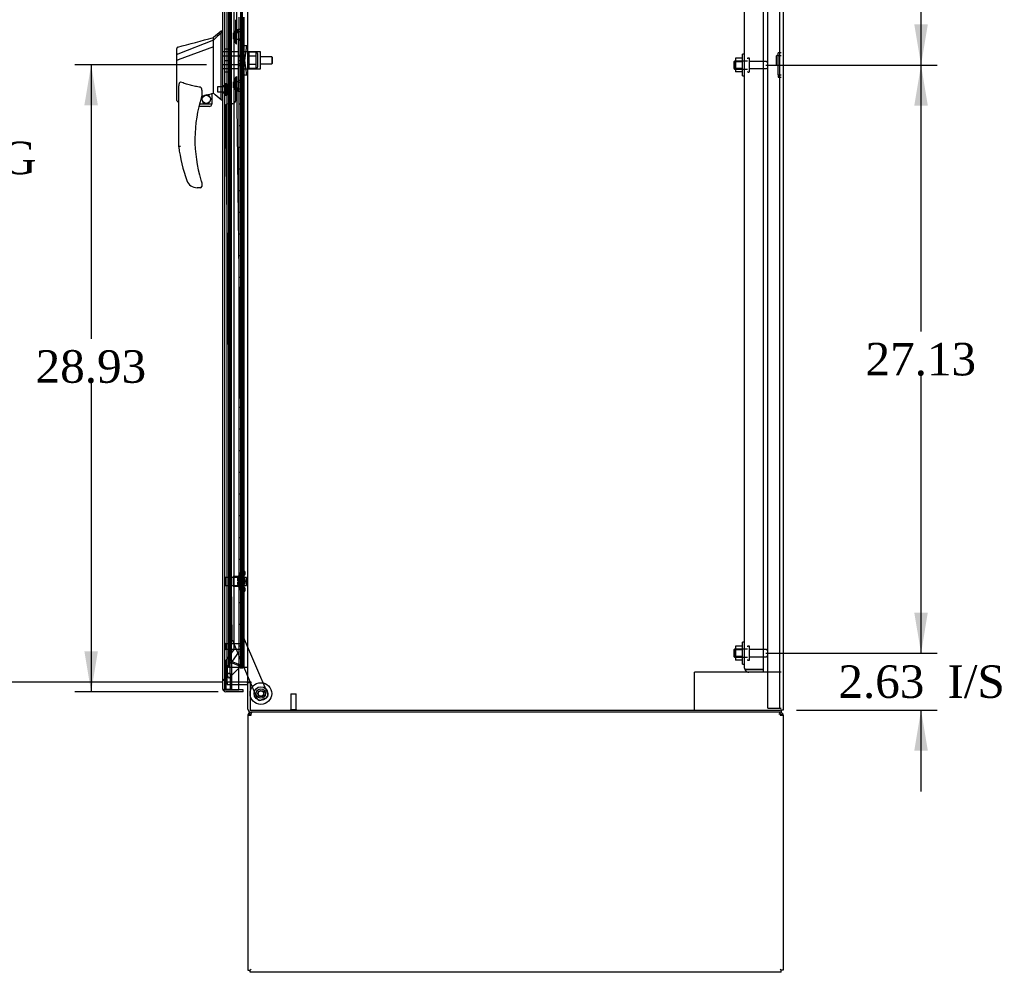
# Model space of a CAD drawing. Header units: inches. Extents: x 1 to 359, y -2 to 239.
# Tile 10 of 21: x 158 to 203, y 78 to 122. Entities that reach past the tile are written whole.
import ezdxf
from ezdxf.enums import TextEntityAlignment as Align
from ezdxf.lldxf.tags import DXFTag

# ---------------------------------------------------------------- set-up
doc = ezdxf.new("R2010")
doc.units = ezdxf.units.IN
doc.header["$MEASUREMENT"] = 0
for name, color, linetype in [('COM43133', 7, 'Continuous'), ('COM50521', 7, 'Continuous'), ('COM50799-3', 7, 'Continuous'), ('COM54578-56', 7, 'Continuous'), ('COM54928-6', 7, 'Continuous'), ('COM55702-58', 7, 'Continuous'), ('COM56694-3', 7, 'Continuous'), ('COM70838', 7, 'Continuous'), ('COM70839-2', 7, 'Continuous'), ('COM71155-14', 7, 'Continuous'), ('COM71163-15', 7, 'Continuous'), ('Default', 7, 'Continuous'), ('GSK11033', 7, 'Continuous'), ('HAN13066', 7, 'Continuous'), ('HAN13066_NUT', 7, 'Continuous'), ('HAN13066_SCREW', 7, 'Continuous'), ('HAN_NUT', 7, 'Continuous'), ('NTS166105', 7, 'Continuous'), ('NTS16640', 7, 'Continuous'), ('NTS18147', 7, 'Continuous'), ('ROL87452', 7, 'Continuous'), ('RVT17786', 7, 'Continuous'), ('RVT19000', 7, 'Continuous'), ('SPC87323', 7, 'Continuous'), ('STD21878', 7, 'Continuous'), ('STD26094', 7, 'Continuous'), ('STD26265', 7, 'Continuous'), ('WAF25059', 7, 'Continuous'), ('WAF25376', 7, 'Continuous'), ('WAM30038', 7, 'Continuous')]:
    doc.layers.add(name, color=color, linetype=linetype)
doc.styles.add('SEACAD_Times_New_Roman', font='times.ttf')
tags = doc.linetypes.add('HIDDEN2', pattern=[0.1875, 0.125, -0.0625]).pattern_tags.tags
tags[6:7] = [DXFTag(74, 4), DXFTag(75, 0), DXFTag(340, '0'), DXFTag(46, 0.0), DXFTag(50, 0.0), DXFTag(44, 0.0), DXFTag(45, 0.0)]
tags[4:5] = [DXFTag(74, 4), DXFTag(75, 0), DXFTag(340, '0'), DXFTag(46, 0.0), DXFTag(50, 0.0), DXFTag(44, 0.0), DXFTag(45, 0.0)]
doc.dimstyles.new('HAMMOND_(STH_-_300x200)', dxfattribs={"dimtxt": 1.5, "dimasz": 1.875, "dimexe": 0.75, "dimexo": 0.75, "dimgap": 0.375, "dimtad": 0, "dimtih": 1, "dimtoh": 1, "dimzin": 0, "dimdsep": 46, "dimtxsty": 'SEACAD_Times_New_Roman', "dimblk1": '_SE_FILLED', "dimblk2": '_SE_FILLED', "dimsah": 1, "dimcen": 0.75, "dimadec": 0, "dimazin": 0, "dimtfac": 0.8, "dimtofl": 0, "dimtmove": 0, "dimatfit": 3, "dimfxl": 1, "dimtolj": 1, "dimtzin": 0, "dimarcsym": 0})

# ---------------------------------------------------------------- blocks, each defined once
blk = doc.blocks.new('SE2')
at = {"layer": 'COM43133', "color": 7, "linetype": 'HIDDEN2'}
for p, q in [((191.05, 92.002), (191.05, 147.632)), ((191.925, 91.942), (191.925, 147.692)), ((191.05, 92.002), (191.05, 92.002)), ((191.05, 92.002), (191.05, 92.002)), ((191.153, 91.942), (191.086, 91.893)), ((191.235, 91.942), (191.086, 91.942)), ((191.153, 91.942), (191.235, 91.942)), ((191.235, 91.942), (191.235, 91.942)), ((191.925, 91.942), (191.235, 91.942)), ((191.235, 91.942), (191.925, 91.942)), ((191.925, 91.817), (191.235, 91.817)), ((191.925, 91.817), (191.925, 91.942))]:
    blk.add_line(p, q, dxfattribs=at)
for start, end in [(180, 180.0589), (180.1208, 216.194), (216.194, 270)]:
    blk.add_arc((191.235, 92.002), 0.185, start, end, dxfattribs=at)
blk.add_open_spline([(191.086, 91.942), (191.074, 91.952), (191.065, 91.962), (191.056, 91.977), (191.054, 91.982), (191.051, 91.992), (191.05, 91.997), (191.05, 92.002)], degree=3, knots=[0, 0, 0, 0, 0.5, 0.5, 0.75, 0.75, 1, 1, 1, 1], dxfattribs=at)
at = {"layer": 'COM50521', "color": 7, "linetype": 'HIDDEN2'}
for p, q in [((188.88, 91.817), (188.737, 91.817)), ((188.737, 90.067), (188.737, 91.817)), ((191.235, 91.817), (188.88, 91.817)), ((192.737, 91.817), (191.925, 91.817))]:
    blk.add_line(p, q, dxfattribs=at)
at = {"layer": 'COM50799-3', "color": 7, "linetype": 'HIDDEN2'}
for p, q in [((167.389, 92.305), (167.389, 147.764)), ((167.829, 147.911), (167.829, 93.129)), ((167.829, 92.879), (167.829, 92.158)), ((167.205, 92.097), (167.372, 92.264)), ((167.372, 92.264), (167.669, 92.141)), ((167.686, 92.182), (167.389, 92.305)), ((167.205, 91.677), (167.205, 92.097)), ((167.787, 92.057), (167.266, 91.535)), ((167.686, 92.158), (167.686, 92.138)), ((167.71, 92.134), (167.758, 92.086)), ((167.72, 92.158), (167.787, 92.158)), ((167.758, 92.086), (167.787, 92.057)), ((167.829, 92.158), (167.787, 92.158)), ((167.079, 91.426), (166.984, 91.426)), ((167.107, 91.531), (167.127, 91.551)), ((167.127, 91.551), (167.188, 91.612)), ((167.188, 91.612), (167.236, 91.565)), ((167.266, 91.535), (167.236, 91.565))]:
    blk.add_line(p, q, dxfattribs=at)
for centre, radius, start, end in [((167.415, 90.804), 1.404, 74.6263, 78.8656), ((168.452, 93.307), 1.404, 236.1344, 240.3737), ((167.686, 92.158), 0.048, 315, 0), ((167.686, 92.158), 0.143, 315, 0), ((166.749, 91.76), 0.463, 341.4194, 349.6856), ((166.433, 91.404), 0.819, 11.3041, 19.4462)]:
    blk.add_arc(centre, radius, start, end, dxfattribs=at)
at = {"layer": 'COM50799-3', "color": 7, "linetype": 'Continuous'}
for start, end in [(180, 201.6197), (203.9858, 217.5036)]:
    blk.add_arc((167.127, 91.052), 0.143, start, end, dxfattribs=at)
at = {"layer": 'COM50799-3', "color": 7, "linetype": 'HIDDEN2'}
for points, knots in [([(166.984, 91.426), (166.984, 91.435), (166.987, 91.444), (166.999, 91.461), (167.008, 91.47), (167.031, 91.488), (167.044, 91.496), (167.074, 91.514), (167.091, 91.523), (167.107, 91.531)], [0, 0, 0, 0, 0.25, 0.25, 0.5, 0.5, 0.75, 0.75, 1, 1, 1, 1]), ([(167.079, 91.426), (167.079, 91.438), (167.081, 91.45), (167.086, 91.467), (167.089, 91.473), (167.094, 91.485), (167.096, 91.491), (167.106, 91.508), (167.113, 91.52), (167.124, 91.537), (167.128, 91.543), (167.136, 91.555), (167.14, 91.561), (167.143, 91.567)], [0, 0, 0, 0, 0.25, 0.25, 0.375, 0.375, 0.5, 0.5, 0.75, 0.75, 0.875, 0.875, 1, 1, 1, 1])]:
    blk.add_open_spline(points, degree=3, knots=knots, dxfattribs=at)
at = {"layer": 'COM54578-56', "color": 7, "linetype": 'HIDDEN2'}
for p, q in [((167.242, 148.034), (167.242, 92.034)), ((167.796, 148.034), (167.796, 92.034)), ((167.896, 92.034), (167.896, 148.034)), ((167.846, 121.034), (167.846, 122.034)), ((167.888, 121.034), (167.888, 122.034)), ((167.963, 121.034), (167.963, 122.034)), ((167.836, 120.034), (167.836, 121.034)), ((167.933, 121.034), (167.963, 121.034)), ((167.958, 121.034), (167.958, 120.034)), ((167.963, 120.034), (167.963, 121.034)), ((167.846, 119.034), (167.846, 120.034)), ((167.888, 119.034), (167.888, 120.034)), ((167.933, 120.034), (167.963, 120.034)), ((167.963, 119.034), (167.963, 120.034)), ((167.836, 118.034), (167.836, 119.034)), ((167.933, 119.034), (167.963, 119.034)), ((167.958, 119.034), (167.958, 118.034)), ((167.963, 118.034), (167.963, 119.034)), ((167.846, 117.034), (167.846, 118.034)), ((167.888, 117.034), (167.888, 118.034)), ((167.933, 118.034), (167.963, 118.034)), ((167.963, 117.034), (167.963, 118.034)), ((167.836, 116.034), (167.836, 117.034)), ((167.933, 117.034), (167.963, 117.034)), ((167.958, 117.034), (167.958, 116.034)), ((167.963, 116.034), (167.963, 117.034)), ((167.846, 115.034), (167.846, 116.034)), ((167.888, 115.034), (167.888, 116.034)), ((167.933, 116.034), (167.963, 116.034)), ((167.963, 115.034), (167.963, 116.034)), ((167.836, 114.034), (167.836, 115.034)), ((167.933, 115.034), (167.963, 115.034)), ((167.958, 115.034), (167.958, 114.034)), ((167.963, 114.034), (167.963, 115.034)), ((167.846, 113.034), (167.846, 114.034)), ((167.888, 113.034), (167.888, 114.034)), ((167.933, 114.034), (167.963, 114.034)), ((167.963, 113.034), (167.963, 114.034)), ((167.836, 112.034), (167.836, 113.034)), ((167.933, 113.034), (167.963, 113.034)), ((167.958, 113.034), (167.958, 112.034)), ((167.963, 112.034), (167.963, 113.034)), ((167.846, 111.034), (167.846, 112.034)), ((167.888, 111.034), (167.888, 112.034)), ((167.933, 112.034), (167.963, 112.034)), ((167.963, 111.034), (167.963, 112.034)), ((167.836, 110.034), (167.836, 111.034)), ((167.933, 111.034), (167.963, 111.034)), ((167.958, 111.034), (167.958, 110.034)), ((167.963, 110.034), (167.963, 111.034)), ((167.846, 109.034), (167.846, 110.034)), ((167.888, 109.034), (167.888, 110.034)), ((167.933, 110.034), (167.963, 110.034)), ((167.963, 109.034), (167.963, 110.034)), ((167.836, 108.034), (167.836, 109.034)), ((167.933, 109.034), (167.963, 109.034)), ((167.958, 109.034), (167.958, 108.034)), ((167.963, 108.034), (167.963, 109.034)), ((167.846, 107.034), (167.846, 108.034)), ((167.888, 107.034), (167.888, 108.034)), ((167.933, 108.034), (167.963, 108.034)), ((167.963, 107.034), (167.963, 108.034)), ((167.836, 106.034), (167.836, 107.034)), ((167.933, 107.034), (167.963, 107.034)), ((167.958, 107.034), (167.958, 106.034)), ((167.963, 106.034), (167.963, 107.034)), ((167.846, 105.034), (167.846, 106.034)), ((167.888, 105.034), (167.888, 106.034)), ((167.933, 106.034), (167.963, 106.034)), ((167.963, 105.034), (167.963, 106.034)), ((167.836, 104.034), (167.836, 105.034)), ((167.933, 105.034), (167.963, 105.034)), ((167.958, 105.034), (167.958, 104.034)), ((167.963, 104.034), (167.963, 105.034)), ((167.846, 103.034), (167.846, 104.034)), ((167.888, 103.034), (167.888, 104.034)), ((167.933, 104.034), (167.963, 104.034)), ((167.963, 103.034), (167.963, 104.034)), ((167.836, 102.034), (167.836, 103.034)), ((167.933, 103.034), (167.963, 103.034)), ((167.958, 103.034), (167.958, 102.034)), ((167.963, 102.034), (167.963, 103.034)), ((167.846, 101.034), (167.846, 102.034)), ((167.888, 101.034), (167.888, 102.034)), ((167.933, 102.034), (167.963, 102.034)), ((167.963, 101.034), (167.963, 102.034)), ((167.836, 100.034), (167.836, 101.034)), ((167.933, 101.034), (167.963, 101.034)), ((167.958, 101.034), (167.958, 100.034)), ((167.963, 100.034), (167.963, 101.034)), ((167.846, 99.034), (167.846, 100.034)), ((167.888, 99.034), (167.888, 100.034)), ((167.933, 100.034), (167.963, 100.034)), ((167.963, 99.034), (167.963, 100.034)), ((167.836, 98.034), (167.836, 99.034)), ((167.933, 99.034), (167.963, 99.034)), ((167.958, 99.034), (167.958, 98.034)), ((167.963, 98.034), (167.963, 99.034)), ((167.846, 97.034), (167.846, 98.034)), ((167.888, 97.034), (167.888, 98.034)), ((167.933, 98.034), (167.963, 98.034)), ((167.963, 97.034), (167.963, 98.034)), ((167.836, 96.034), (167.836, 97.034)), ((167.933, 97.034), (167.963, 97.034)), ((167.958, 97.034), (167.958, 96.034)), ((167.963, 96.034), (167.963, 97.034)), ((167.846, 95.034), (167.846, 96.034)), ((167.888, 95.034), (167.888, 96.034)), ((167.933, 96.034), (167.963, 96.034)), ((167.963, 95.034), (167.963, 96.034)), ((167.836, 94.034), (167.836, 95.034)), ((167.933, 95.034), (167.963, 95.034)), ((167.958, 95.034), (167.958, 94.034)), ((167.963, 94.034), (167.963, 95.034)), ((167.846, 93.034), (167.846, 94.034)), ((167.888, 93.034), (167.888, 94.034)), ((167.933, 94.034), (167.963, 94.034)), ((167.963, 93.034), (167.963, 94.034)), ((167.836, 92.034), (167.836, 93.034)), ((167.933, 93.034), (167.963, 93.034)), ((167.958, 93.034), (167.958, 92.034)), ((167.963, 92.034), (167.963, 93.034)), ((167.729, 92.034), (167.242, 92.034))]:
    blk.add_line(p, q, dxfattribs=at)
at = {"layer": 'COM54578-56', "color": 7, "linetype": 'Continuous'}
for p, q in [((167.729, 122.034), (167.729, 121.034)), ((167.933, 122.034), (167.933, 121.034)), ((167.729, 121.034), (167.933, 121.034)), ((167.729, 121.034), (167.933, 121.034)), ((167.729, 121.034), (167.729, 120.034)), ((167.933, 121.034), (167.933, 120.034)), ((167.729, 120.034), (167.729, 119.034)), ((167.729, 120.034), (167.933, 120.034)), ((167.729, 120.034), (167.933, 120.034)), ((167.933, 120.034), (167.933, 119.034)), ((167.729, 119.034), (167.933, 119.034)), ((167.729, 119.034), (167.933, 119.034)), ((167.729, 119.034), (167.729, 118.034)), ((167.933, 119.034), (167.933, 118.034)), ((167.729, 118.034), (167.729, 117.034)), ((167.729, 118.034), (167.933, 118.034)), ((167.729, 118.034), (167.933, 118.034)), ((167.933, 118.034), (167.933, 117.034)), ((167.729, 117.034), (167.933, 117.034)), ((167.729, 117.034), (167.933, 117.034)), ((167.729, 117.034), (167.729, 116.034)), ((167.933, 117.034), (167.933, 116.034)), ((167.729, 116.034), (167.729, 115.034)), ((167.729, 116.034), (167.933, 116.034)), ((167.729, 116.034), (167.933, 116.034)), ((167.933, 116.034), (167.933, 115.034)), ((167.729, 115.034), (167.933, 115.034)), ((167.729, 115.034), (167.933, 115.034)), ((167.729, 115.034), (167.729, 114.034)), ((167.933, 115.034), (167.933, 114.034)), ((167.729, 114.034), (167.729, 113.034)), ((167.729, 114.034), (167.933, 114.034)), ((167.729, 114.034), (167.933, 114.034)), ((167.933, 114.034), (167.933, 113.034)), ((167.729, 113.034), (167.933, 113.034)), ((167.729, 113.034), (167.933, 113.034)), ((167.729, 113.034), (167.729, 112.034)), ((167.933, 113.034), (167.933, 112.034)), ((167.729, 112.034), (167.729, 111.034)), ((167.729, 112.034), (167.933, 112.034)), ((167.729, 112.034), (167.933, 112.034)), ((167.933, 112.034), (167.933, 111.034)), ((167.729, 111.034), (167.933, 111.034)), ((167.729, 111.034), (167.933, 111.034)), ((167.729, 111.034), (167.729, 110.034)), ((167.933, 111.034), (167.933, 110.034)), ((167.729, 110.034), (167.729, 109.034)), ((167.729, 110.034), (167.933, 110.034)), ((167.729, 110.034), (167.933, 110.034)), ((167.933, 110.034), (167.933, 109.034)), ((167.729, 109.034), (167.933, 109.034)), ((167.729, 109.034), (167.933, 109.034)), ((167.729, 109.034), (167.729, 108.034)), ((167.933, 109.034), (167.933, 108.034)), ((167.729, 108.034), (167.729, 107.034)), ((167.729, 108.034), (167.933, 108.034)), ((167.729, 108.034), (167.933, 108.034)), ((167.933, 108.034), (167.933, 107.034)), ((167.729, 107.034), (167.933, 107.034)), ((167.729, 107.034), (167.933, 107.034)), ((167.729, 107.034), (167.729, 106.034)), ((167.933, 107.034), (167.933, 106.034)), ((167.729, 106.034), (167.729, 105.034)), ((167.729, 106.034), (167.933, 106.034)), ((167.729, 106.034), (167.933, 106.034)), ((167.933, 106.034), (167.933, 105.034)), ((167.729, 105.034), (167.933, 105.034)), ((167.729, 105.034), (167.933, 105.034)), ((167.729, 105.034), (167.729, 104.034)), ((167.933, 105.034), (167.933, 104.034)), ((167.729, 104.034), (167.729, 103.034)), ((167.729, 104.034), (167.933, 104.034)), ((167.729, 104.034), (167.933, 104.034)), ((167.933, 104.034), (167.933, 103.034)), ((167.729, 103.034), (167.933, 103.034)), ((167.729, 103.034), (167.933, 103.034)), ((167.729, 103.034), (167.729, 102.034)), ((167.933, 103.034), (167.933, 102.034)), ((167.729, 102.034), (167.729, 101.034)), ((167.729, 102.034), (167.933, 102.034)), ((167.729, 102.034), (167.933, 102.034)), ((167.933, 102.034), (167.933, 101.034)), ((167.729, 101.034), (167.933, 101.034)), ((167.729, 101.034), (167.933, 101.034)), ((167.729, 101.034), (167.729, 100.034)), ((167.933, 101.034), (167.933, 100.034)), ((167.729, 100.034), (167.729, 99.034)), ((167.729, 100.034), (167.933, 100.034)), ((167.729, 100.034), (167.933, 100.034)), ((167.933, 100.034), (167.933, 99.034)), ((167.729, 99.034), (167.933, 99.034)), ((167.729, 99.034), (167.933, 99.034)), ((167.729, 99.034), (167.729, 98.034)), ((167.933, 99.034), (167.933, 98.034)), ((167.729, 98.034), (167.729, 97.034)), ((167.729, 98.034), (167.933, 98.034)), ((167.729, 98.034), (167.933, 98.034)), ((167.933, 98.034), (167.933, 97.034)), ((167.729, 97.034), (167.933, 97.034)), ((167.729, 97.034), (167.933, 97.034)), ((167.729, 97.034), (167.729, 96.034)), ((167.933, 97.034), (167.933, 96.034)), ((167.729, 96.034), (167.729, 95.034)), ((167.729, 96.034), (167.933, 96.034)), ((167.729, 96.034), (167.933, 96.034)), ((167.933, 96.034), (167.933, 95.034)), ((167.729, 95.034), (167.933, 95.034)), ((167.729, 95.034), (167.933, 95.034)), ((167.729, 95.034), (167.729, 94.034)), ((167.933, 95.034), (167.933, 94.034)), ((167.729, 94.034), (167.729, 93.034)), ((167.729, 94.034), (167.933, 94.034)), ((167.729, 94.034), (167.933, 94.034)), ((167.933, 94.034), (167.933, 93.034)), ((167.729, 93.034), (167.933, 93.034)), ((167.729, 93.034), (167.933, 93.034)), ((167.729, 93.034), (167.729, 92.034)), ((167.933, 93.034), (167.933, 92.034)), ((167.933, 92.034), (167.729, 92.034)), ((167.784, 91.999), (167.784, 92.025)), ((167.784, 92.025), (167.834, 92.025)), ((167.834, 91.999), (167.784, 91.999)), ((167.796, 92.034), (167.796, 92.025)), ((167.859, 92.025), (167.834, 92.025)), ((167.859, 91.999), (167.834, 91.999)), ((167.859, 92.025), (167.909, 92.025)), ((167.909, 91.999), (167.859, 91.999)), ((167.896, 92.025), (167.896, 92.034)), ((167.909, 92.025), (167.909, 91.999)), ((168.144, 92.034), (167.933, 92.034))]:
    blk.add_line(p, q, dxfattribs=at)
at = {"layer": 'COM54928-6', "color": 7, "linetype": 'Continuous'}
for p, q in [((168.249, 89.858), (168.174, 89.916)), ((168.287, 89.916), (168.287, 89.972)), ((168.287, 89.829), (168.287, 89.916)), ((192.689, 89.916), (192.689, 89.972)), ((192.689, 89.916), (192.689, 89.829)), ((192.727, 89.858), (192.803, 89.916)), ((168.144, 89.829), (168.144, 78.067)), ((168.144, 89.829), (168.287, 89.829)), ((192.689, 89.829), (192.832, 89.829)), ((192.832, 89.829), (192.832, 78.067)), ((168.239, 78.067), (168.287, 78.115)), ((168.239, 78.067), (168.287, 78.115)), ((192.737, 78.067), (192.689, 78.115)), ((192.737, 78.067), (192.689, 78.115)), ((168.144, 78.067), (168.239, 78.067)), ((168.239, 77.972), (168.239, 78.067)), ((192.737, 77.972), (168.239, 77.972)), ((192.832, 78.067), (192.737, 78.067)), ((192.737, 77.972), (192.737, 78.067))]:
    blk.add_line(p, q, dxfattribs=at)
for centre, radius, start, end in [((168.287, 89.829), 0.143, 142.4162, 180), ((168.287, 89.829), 0.143, 90, 142.4161), ((192.689, 89.829), 0.143, 37.5839, 90), ((192.689, 89.829), 0.143, 0, 37.5838), ((168.287, 89.829), 0.048, 142.4162, 180), ((168.287, 89.829), 0.048, 90, 142.4162), ((192.689, 89.829), 0.048, 37.5838, 90), ((192.689, 89.829), 0.048, 0, 37.5838)]:
    blk.add_arc(centre, radius, start, end, dxfattribs=at)
at = {"layer": 'COM54928-6', "color": 7, "linetype": 'HIDDEN2'}
blk.add_arc((192.628, 89.767), 0.11, 56.0643, 87.8453, dxfattribs=at)
at = {"layer": 'COM54928-6', "color": 7, "linetype": 'Continuous'}
for points in [[(168.345, 89.972), (168.335, 89.972), (168.326, 89.967), (168.306, 89.948), (168.297, 89.933), (168.287, 89.916)], [(192.689, 89.916), (192.68, 89.933), (192.67, 89.948), (192.651, 89.967), (192.641, 89.972), (192.632, 89.972)]]:
    blk.add_open_spline(points, degree=3, knots=[0, 0, 0, 0, 0.5, 0.5, 1, 1, 1, 1], dxfattribs=at)
at = {"layer": 'COM55702-58', "color": 7, "linetype": 'HIDDEN2'}
for p, q in [((192.112, 90.149), (192.112, 149.899)), ((192.665, 90.149), (192.665, 149.899)), ((192.112, 90.149), (192.3, 90.149)), ((192.3, 90.149), (192.55, 90.149)), ((192.55, 90.149), (192.665, 90.149)), ((192.665, 90.149), (192.737, 90.149))]:
    blk.add_line(p, q, dxfattribs=at)
at = {"layer": 'COM56694-3', "color": 7, "linetype": 'Continuous'}
for p, q in [((166.984, 91.052), (166.984, 149.016)), ((167.729, 91.005), (167.729, 92.034)), ((166.984, 91.052), (166.984, 91.052)), ((166.984, 91.052), (166.984, 91.052)), ((167.127, 91.005), (167.014, 91.005)), ((167.065, 91.004), (167.014, 90.965)), ((167.065, 91.004), (167.127, 91.004)), ((167.127, 91.005), (167.729, 91.005)), ((167.127, 91.004), (167.127, 91.004)), ((167.922, 90.909), (167.127, 90.909)), ((167.922, 91.004), (167.329, 91.004)), ((167.922, 90.909), (167.922, 91.004))]:
    blk.add_line(p, q, dxfattribs=at)
for start, end in [(180, 180.0762), (180.1561, 217.5036), (217.5036, 270)]:
    blk.add_arc((167.127, 91.052), 0.143, start, end, dxfattribs=at)
blk.add_open_spline([(167.014, 91.005), (167.004, 91.013), (166.997, 91.021), (166.989, 91.032), (166.987, 91.036), (166.985, 91.044), (166.984, 91.048), (166.984, 91.052)], degree=3, knots=[0, 0, 0, 0, 0.5, 0.5, 0.75, 0.75, 1, 1, 1, 1], dxfattribs=at)
at = {"layer": 'COM70838', "color": 7, "linetype": 'HIDDEN2'}
for p, q in [((167.686, 121.347), (167.686, 121.472)), ((167.686, 121.472), (167.811, 121.472)), ((167.686, 121.347), (167.686, 118.722)), ((167.811, 121.472), (167.811, 121.347)), ((167.811, 121.347), (167.811, 118.722)), ((167.814, 120.722), (167.928, 120.722)), ((167.928, 120.722), (167.928, 119.347)), ((167.928, 120.722), (168.098, 120.722)), ((167.998, 120.034), (168.098, 120.722)), ((168.098, 119.347), (167.998, 120.034)), ((167.928, 119.347), (167.825, 119.347)), ((168.098, 119.347), (167.928, 119.347)), ((167.686, 118.597), (167.686, 118.722)), ((167.811, 118.597), (167.686, 118.597)), ((167.811, 118.722), (167.811, 118.597))]:
    blk.add_line(p, q, dxfattribs=at)
for centre, start, end in [((167.928, 120.749), 180, 193.5446), ((167.928, 119.292), 151.9602, 180)]:
    blk.add_arc(centre, 0.117, start, end, dxfattribs=at)
at = {"layer": 'COM70839-2', "color": 7, "linetype": 'HIDDEN2'}
for p, q in [((167.62, 120.784), (167.927, 146.629)), ((167.563, 121.91), (167.551, 120.897)), ((167.551, 119.171), (167.563, 118.158)), ((167.62, 119.284), (167.927, 93.439)), ((167.105, 117.903), (167.397, 93.352)), ((167.44, 118.032), (167.229, 118.029)), ((167.407, 93.304), (168.245, 91.347)), ((167.927, 93.439), (169.059, 90.797)), ((168.258, 91.317), (168.571, 90.588)), ((168.993, 90.633), (168.735, 90.522))]:
    blk.add_line(p, q, dxfattribs=at)
at = {"layer": 'COM70839-2', "color": 7, "linetype": 'Continuous'}
blk.add_line((168.245, 91.347), (168.258, 91.317), dxfattribs=at)
at = {"layer": 'COM70839-2', "color": 7, "linetype": 'HIDDEN2'}
blk.add_circle((168.739, 90.829), 0.129, dxfattribs=at)
for centre, start, end in [((167.676, 120.896), 179.3196, 243.2157), ((167.676, 119.172), 116.7843, 180.6804), ((167.438, 118.157), 270.6804, 0.6804), ((167.23, 117.904), 90.6804, 180.6804), ((167.522, 93.354), 180.6804, 203.1924), ((168.686, 90.637), 203.1924, 293.1924), ((168.944, 90.747), 293.1924, 23.1924)]:
    blk.add_arc(centre, 0.125, start, end, dxfattribs=at)
at = {"layer": 'COM71155-14', "color": 7, "linetype": 'Continuous'}
for p, q in [((192.832, 150.002), (192.832, 90.067)), ((168.144, 91.347), (168.144, 148.722)), ((168.096, 91.347), (167.729, 91.347)), ((168.096, 91.347), (168.144, 91.347)), ((168.287, 91.347), (168.144, 91.347)), ((168.239, 91.317), (168.239, 90.067)), ((168.287, 91.317), (168.239, 91.317)), ((168.287, 91.317), (168.287, 91.347)), ((168.239, 90.067), (192.689, 90.067)), ((192.832, 90.067), (192.689, 90.067))]:
    blk.add_line(p, q, dxfattribs=at)
at = {"layer": 'COM71155-14', "color": 7, "linetype": 'HIDDEN2'}
for p, q in [((167.177, 91.347), (167.177, 148.722)), ((167.729, 91.347), (167.177, 91.347))]:
    blk.add_line(p, q, dxfattribs=at)
at = {"layer": 'COM71163-15', "color": 7, "linetype": 'HIDDEN2'}
for p, q in [((167.177, 91.347), (167.177, 91.252)), ((167.177, 91.252), (167.729, 91.252))]:
    blk.add_line(p, q, dxfattribs=at)
at = {"layer": 'COM71163-15', "color": 7, "linetype": 'Continuous'}
for p, q in [((168.144, 90.115), (168.144, 91.317)), ((168.239, 91.317), (168.144, 91.317)), ((167.729, 91.252), (168.096, 91.252)), ((192.737, 89.972), (168.287, 89.972)), ((192.737, 90.067), (192.737, 89.972))]:
    blk.add_line(p, q, dxfattribs=at)
for centre, radius, start, end in [((168.096, 91.204), 0.143, 52.2051, 90), ((168.096, 91.204), 0.048, 0, 90), ((168.287, 90.115), 0.143, 180, 270)]:
    blk.add_arc(centre, radius, start, end, dxfattribs=at)
at = {"layer": 'COM71163-15', "color": 7, "linetype": 'HIDDEN2'}
blk.add_arc((168.287, 90.115), 0.048, 180, 270, dxfattribs=at)
at = {"layer": 'GSK11033', "color": 7, "linetype": 'HIDDEN2'}
for p, q in [((167.079, 91.754), (167.079, 148.314)), ((167.329, 91.754), (167.329, 148.314)), ((167.484, 147.21), (167.484, 92.868)), ((167.484, 92.868), (167.129, 92.36)), ((167.734, 92.789), (167.379, 92.281)), ((167.129, 92.36), (167.129, 91.014)), ((167.379, 92.281), (167.379, 91.014)), ((167.329, 91.754), (167.079, 91.754)), ((167.079, 91.005), (167.079, 91.754)), ((167.079, 91.754), (167.329, 91.754)), ((167.329, 91.754), (167.329, 91.005)), ((167.379, 91.014), (167.129, 91.014))]:
    blk.add_line(p, q, dxfattribs=at)
at = {"layer": 'GSK11033', "color": 7, "linetype": 'Continuous'}
for p, q in [((167.079, 91.004), (167.079, 91.005)), ((167.329, 91.004), (167.079, 91.004)), ((167.329, 91.005), (167.329, 91.004))]:
    blk.add_line(p, q, dxfattribs=at)
at = {"layer": 'HAN13066', "color": 7, "linetype": 'Continuous'}
for p, q in [((166.904, 121.384), (166.549, 121.084)), ((166.984, 121.384), (166.901, 121.384)), ((166.904, 121.384), (166.904, 121.283)), ((166.904, 121.223), (166.904, 121.283)), ((166.549, 120.972), (164.914, 120.317)), ((166.549, 120.972), (166.549, 121.084)), ((166.549, 120.826), (166.549, 120.972)), ((166.549, 120.732), (166.549, 120.826)), ((166.904, 121.137), (166.904, 121.223)), ((166.904, 118.646), (166.904, 121.137)), ((164.869, 120.291), (164.869, 120.588)), ((166.549, 120.659), (164.925, 120.055)), ((166.549, 120.659), (166.549, 120.732)), ((166.549, 118.774), (166.549, 120.659)), ((164.869, 120.057), (164.869, 120.291)), ((164.869, 118.185), (164.869, 120.057)), ((164.923, 120.055), (164.925, 120.055)), ((164.949, 116.052), (164.949, 118.722)), ((166.009, 118.642), (166.009, 118.378)), ((166.549, 118.627), (166.549, 118.774)), ((166.549, 118.514), (166.549, 118.627)), ((166.904, 118.241), (166.904, 118.646)), ((164.943, 118.127), (164.949, 118.128)), ((166.009, 118.392), (166.136, 118.421)), ((166.22, 118.441), (166.454, 118.496)), ((166.484, 118.499), (166.549, 118.514)), ((166.484, 118.499), (166.484, 118.5)), ((166.484, 118.5), (166.484, 118.034)), ((166.904, 118.216), (166.904, 118.241)), ((166.904, 118.214), (166.984, 118.214)), ((166.359, 117.909), (165.879, 117.909)), ((165.911, 118.034), (166.484, 118.034)), ((165.512, 114.249), (165.511, 114.248)), ((165.949, 114.159), (165.794, 114.159)), ((166.009, 114.398), (166.009, 114.219))]:
    blk.add_line(p, q, dxfattribs=at)
at = {"layer": 'HAN13066', "color": 7, "linetype": 'HIDDEN2'}
for p, q in [((167.686, 120.43), (166.984, 120.43)), ((167.686, 120.234), (166.984, 120.234)), ((167.811, 120.194), (167.686, 120.194)), ((169.237, 120.194), (168.716, 120.194)), ((169.237, 120.194), (169.237, 119.874)), ((169.267, 120.164), (169.237, 120.194)), ((169.237, 119.874), (169.267, 119.904)), ((169.267, 119.904), (169.267, 120.164)), ((167.686, 119.835), (166.984, 119.835)), ((167.686, 119.639), (166.984, 119.639)), ((167.811, 119.874), (167.686, 119.874)), ((168.716, 119.874), (169.237, 119.874)), ((167.109, 118.859), (166.984, 118.859)), ((166.984, 118.534), (167.109, 118.534))]:
    blk.add_line(p, q, dxfattribs=at)
at = {"layer": 'HAN13066', "color": 7, "linetype": 'Continuous'}
blk.add_circle((166.223, 118.238), 0.188, dxfattribs=at)
for centre, radius, start, end in [((-139.371, 1259.768), 1179.062, 284.955175, 285.038073), ((164.929, 120.588), 0.06, 105.824, 180.0002), ((164.914, 120.416), 0.361, 262.9065, 271.5232), ((172.113, 116.388), 6.417, 162.105, 197.0102), ((165.949, 118.378), 0.06, 342.105, 0), ((166.223, 118.238), 0.202, 115.2676, 90.8956), ((165.961, 119.366), 0.961, 280.5316, 285.6316), ((130.138, 75.068), 56.686, 49.5649, 50.0347), ((166.359, 118.034), 0.125, 270, 310.5358), ((166.359, 118.034), 0.125, 310.5358, 346.1135), ((166.359, 118.034), 0.125, 346.1135, 360), ((172.289, 116.987), 7.4, 187.261, 199.7146), ((165.794, 114.659), 0.5, 199.7146, 235.4377), ((165.794, 114.659), 0.5, 235.4377, 270), ((165.949, 114.219), 0.06, 270, 0), ((165.949, 114.398), 0.06, 0, 17.895)]:
    blk.add_arc(centre, radius, start, end, dxfattribs=at)
blk.add_ellipse((164.929, 118.185), major_axis=(0.06, 0), ratio=0.999979, start_param=3.141468, end_param=4.950188, dxfattribs=at)
blk.add_open_spline([(166.904, 121.283), (166.786, 121.179), (166.668, 121.076), (166.549, 120.972)], degree=3, dxfattribs=at)
for points, knots in [([(164.914, 120.317), (164.901, 120.315), (164.89, 120.312), (164.874, 120.303), (164.869, 120.297), (164.869, 120.291)], [0, 0, 0, 0, 0.5, 0.5, 1, 1, 1, 1]), ([(164.949, 118.722), (164.949, 118.78), (164.953, 118.837), (164.968, 118.922), (164.974, 118.951), (164.989, 118.992), (164.994, 119.005), (165.007, 119.023), (165.012, 119.029), (165.024, 119.036), (165.032, 119.038), (165.039, 119.035)], [0, 0, 0, 0, 0.5, 0.5, 0.75, 0.75, 0.875, 0.875, 0.9375, 0.9375, 1, 1, 1, 1]), ([(165.949, 118.796), (165.871, 118.807), (165.794, 118.819), (165.639, 118.849), (165.562, 118.866), (165.41, 118.906), (165.334, 118.928), (165.186, 118.978), (165.112, 119.005), (165.039, 119.035)], [0, 0, 0, 0, 0.25, 0.25, 0.5, 0.5, 0.75, 0.75, 1, 1, 1, 1]), ([(165.949, 118.796), (165.953, 118.796), (165.957, 118.794), (165.963, 118.79), (165.966, 118.788), (165.974, 118.779), (165.978, 118.773), (165.985, 118.76), (165.988, 118.754), (165.994, 118.74), (165.996, 118.733), (166.002, 118.713), (166.005, 118.698), (166.007, 118.677), (166.008, 118.67), (166.009, 118.656), (166.009, 118.649), (166.009, 118.642)], [0, 0, 0, 0, 0.0625, 0.0625, 0.125, 0.125, 0.25, 0.25, 0.375, 0.375, 0.5, 0.5, 0.75, 0.75, 0.875, 0.875, 1, 1, 1, 1]), ([(166.454, 118.496), (166.458, 118.497), (166.462, 118.497), (166.469, 118.499), (166.473, 118.499), (166.481, 118.5), (166.484, 118.5), (166.484, 118.5)], [0, 0, 0, 0, 0.25, 0.25, 0.5, 0.5, 1, 1, 1, 1]), ([(165.039, 116.057), (165.033, 116.057), (165.027, 116.057), (165.016, 116.056), (165.01, 116.056), (164.994, 116.055), (164.984, 116.054), (164.971, 116.053), (164.968, 116.053), (164.961, 116.052), (164.958, 116.052), (164.954, 116.052), (164.952, 116.052), (164.95, 116.052), (164.949, 116.052), (164.949, 116.052)], [0, 0, 0, 0, 0.125, 0.125, 0.25, 0.25, 0.5, 0.5, 0.625, 0.625, 0.75, 0.75, 0.875, 0.875, 1, 1, 1, 1]), ([(165.977, 114.511), (165.982, 114.493), (165.987, 114.476), (165.995, 114.451), (165.998, 114.442), (166.002, 114.43), (166.003, 114.426), (166.005, 114.421), (166.005, 114.419), (166.006, 114.417), (166.006, 114.416), (166.006, 114.416)], [0, 0, 0, 0, 0.5, 0.5, 0.75, 0.75, 0.875, 0.875, 0.9375, 0.9375, 1, 1, 1, 1])]:
    blk.add_open_spline(points, degree=3, knots=knots, dxfattribs=at)
at = {"layer": 'HAN13066_NUT', "color": 7, "linetype": 'HIDDEN2'}
for p, q in [((168.186, 120.418), (168.186, 120.226)), ((168.511, 120.418), (168.186, 120.418)), ((168.511, 120.418), (168.511, 120.322)), ((168.561, 120.367), (168.511, 120.367)), ((168.591, 119.732), (168.591, 120.337)), ((168.186, 120.226), (168.186, 119.843)), ((168.511, 120.226), (168.186, 120.226)), ((168.511, 120.322), (168.511, 120.226)), ((168.511, 120.226), (168.511, 120.034)), ((168.511, 120.034), (168.511, 119.843)), ((168.186, 119.843), (168.186, 119.651)), ((168.511, 119.843), (168.186, 119.843)), ((168.511, 119.651), (168.186, 119.651)), ((168.511, 119.843), (168.511, 119.747)), ((168.511, 119.747), (168.511, 119.651)), ((168.511, 119.702), (168.561, 119.702))]:
    blk.add_line(p, q, dxfattribs=at)
for centre, start, end in [((168.561, 120.337), 0, 90), ((168.561, 119.732), 270, 0)]:
    blk.add_arc(centre, 0.03, start, end, dxfattribs=at)
at = {"layer": 'HAN13066_SCREW', "color": 7, "linetype": 'HIDDEN2'}
for p, q in [((166.734, 118.812), (166.734, 118.58)), ((167.109, 118.812), (166.734, 118.812)), ((166.734, 118.58), (167.109, 118.58)), ((167.109, 118.959), (167.109, 118.434)), ((167.179, 118.959), (167.109, 118.959)), ((167.179, 118.959), (167.179, 118.434)), ((167.316, 118.889), (167.179, 118.889)), ((167.316, 118.696), (167.179, 118.696)), ((167.316, 118.696), (167.316, 118.889)), ((167.316, 118.504), (167.316, 118.696)), ((167.109, 118.434), (167.179, 118.434)), ((167.316, 118.504), (167.179, 118.504))]:
    blk.add_line(p, q, dxfattribs=at)
at = {"layer": 'HAN_NUT', "color": 7, "linetype": 'HIDDEN2'}
for p, q in [((167.079, 120.564), (167.294, 120.564)), ((167.294, 120.034), (167.294, 120.564)), ((167.079, 120.034), (167.294, 120.034)), ((167.294, 119.504), (167.294, 120.034)), ((167.079, 119.504), (167.294, 119.504))]:
    blk.add_line(p, q, dxfattribs=at)
at = {"layer": 'NTS166105', "color": 7, "linetype": 'HIDDEN2'}
for p, q in [((190.634, 120.133), (190.634, 119.971)), ((190.954, 120.133), (190.634, 120.133)), ((190.634, 119.971), (190.634, 119.662)), ((190.954, 119.971), (190.634, 119.971)), ((190.634, 119.662), (190.634, 119.501)), ((190.954, 119.662), (190.634, 119.662)), ((190.954, 119.501), (190.634, 119.501)), ((190.634, 93.008), (190.634, 92.846)), ((190.954, 93.008), (190.634, 93.008)), ((190.634, 92.846), (190.634, 92.537)), ((190.954, 92.846), (190.634, 92.846)), ((190.634, 92.537), (190.634, 92.376)), ((190.954, 92.537), (190.634, 92.537)), ((190.954, 92.376), (190.634, 92.376))]:
    blk.add_line(p, q, dxfattribs=at)
at = {"layer": 'NTS16640', "color": 7, "linetype": 'HIDDEN2'}
for p, q in [((192.595, 120.264), (192.595, 120.378)), ((192.737, 120.378), (192.595, 120.378)), ((192.505, 120.223), (192.505, 119.845)), ((192.595, 120.253), (192.535, 120.253)), ((192.595, 119.368), (192.595, 120.264)), ((192.595, 120.264), (192.737, 120.264)), ((192.535, 119.815), (192.595, 119.815)), ((192.595, 119.368), (192.595, 119.253)), ((192.595, 119.368), (192.737, 119.368)), ((192.595, 119.253), (192.737, 119.253))]:
    blk.add_line(p, q, dxfattribs=at)
for centre, start, end in [((192.535, 120.223), 90, 180), ((192.535, 119.845), 180, 270)]:
    blk.add_arc(centre, 0.03, start, end, dxfattribs=at)
at = {"layer": 'NTS18147', "color": 7, "linetype": 'HIDDEN2'}
for p, q in [((167.896, 96.5), (167.896, 96.504)), ((167.959, 96.504), (167.896, 96.504)), ((167.896, 96.5), (167.896, 96.311)), ((167.896, 96.5), (167.959, 96.5)), ((167.896, 96.311), (167.896, 96.193)), ((167.959, 96.311), (167.896, 96.311)), ((167.959, 96.5), (167.959, 96.504)), ((167.959, 96.193), (167.959, 96.311)), ((168.021, 96.351), (168.021, 96.405)), ((167.459, 96.224), (167.459, 95.784)), ((167.896, 96.224), (167.459, 96.224)), ((167.896, 96.193), (167.896, 95.816)), ((167.896, 96.193), (167.959, 96.193)), ((167.896, 95.816), (167.896, 95.698)), ((167.959, 95.816), (167.896, 95.816)), ((167.959, 95.698), (167.959, 95.816)), ((167.459, 95.784), (167.896, 95.784)), ((167.896, 95.698), (167.896, 95.509)), ((167.896, 95.698), (167.959, 95.698)), ((167.896, 95.509), (167.896, 95.504)), ((167.959, 95.509), (167.896, 95.509)), ((167.896, 95.504), (167.959, 95.504)), ((167.959, 95.509), (167.959, 95.504)), ((168.021, 95.604), (168.021, 95.658))]:
    blk.add_line(p, q, dxfattribs=at)
blk.add_arc((167.703, 96.004), 0.318, 323.6338, 36.3662, dxfattribs=at)
for centre, start_param, end_param in [((167.703, 96.405), 2.506883, 3.776302), ((167.703, 96.351), 2.506883, 3.141593), ((167.703, 95.658), 3.141593, 3.776302), ((167.703, 95.604), 2.506883, 3.776302)]:
    blk.add_ellipse(centre, major_axis=(-0.318, 0), ratio=0.5, start_param=start_param, end_param=end_param, dxfattribs=at)
at = {"layer": 'ROL87452', "color": 7, "linetype": 'HIDDEN2'}
blk.add_circle((168.739, 90.829), 0.5, dxfattribs=at)
at = {"layer": 'RVT17786', "color": 7, "linetype": 'HIDDEN2'}
for radius in [0.217, 0.125]:
    blk.add_circle((168.739, 90.829), radius, dxfattribs=at)
at = {"layer": 'RVT19000', "color": 7, "linetype": 'HIDDEN2'}
for p, q in [((167.474, 121.019), (167.474, 121.3)), ((167.686, 121.3), (167.474, 121.3)), ((167.811, 121.355), (167.686, 121.355)), ((167.811, 121.472), (167.811, 121.472)), ((167.924, 121.472), (167.811, 121.472)), ((167.924, 120.847), (167.924, 121.472)), ((167.474, 121.019), (167.686, 121.019)), ((167.686, 120.965), (167.811, 120.965)), ((167.811, 120.847), (167.924, 120.847)), ((167.474, 118.768), (167.474, 119.049)), ((167.686, 119.049), (167.474, 119.049)), ((167.811, 119.104), (167.686, 119.104)), ((167.924, 119.221), (167.811, 119.221)), ((167.924, 118.596), (167.924, 119.221)), ((167.474, 118.768), (167.686, 118.768)), ((167.686, 118.714), (167.811, 118.714)), ((167.811, 118.596), (167.811, 118.597)), ((167.811, 118.596), (167.924, 118.596))]:
    blk.add_line(p, q, dxfattribs=at)
at = {"layer": 'SPC87323', "color": 7, "linetype": 'HIDDEN2'}
for p, q in [((168.716, 120.427), (167.811, 120.427)), ((168.716, 119.642), (168.716, 120.427)), ((167.686, 120.272), (167.811, 120.272)), ((167.686, 120.262), (167.811, 120.262)), ((167.686, 119.807), (167.811, 119.807)), ((167.686, 119.797), (167.811, 119.797)), ((167.811, 119.642), (168.716, 119.642))]:
    blk.add_line(p, q, dxfattribs=at)
at = {"layer": 'STD21878', "color": 7, "linetype": 'HIDDEN2'}
for p, q in [((167.11, 93.145), (167.079, 93.145)), ((167.11, 93.145), (167.11, 92.864)), ((167.829, 93.129), (167.11, 93.129)), ((167.829, 93.129), (167.829, 92.879)), ((167.079, 92.864), (167.11, 92.864)), ((167.11, 92.879), (167.829, 92.879)), ((170.114, 90.817), (170.364, 90.817)), ((170.114, 90.817), (170.114, 90.098)), ((170.364, 90.098), (170.364, 90.817)), ((170.099, 90.098), (170.38, 90.098)), ((170.099, 90.098), (170.099, 90.067)), ((170.38, 90.067), (170.38, 90.098))]:
    blk.add_line(p, q, dxfattribs=at)
at = {"layer": 'STD26094', "color": 7, "linetype": 'HIDDEN2'}
for p, q in [((190.588, 120.004), (190.55, 119.967)), ((190.55, 119.967), (190.55, 119.667)), ((190.588, 119.629), (190.588, 120.004)), ((191.175, 120.004), (190.588, 120.004)), ((191.245, 120.142), (191.205, 120.142)), ((191.275, 119.522), (191.275, 120.112)), ((192.052, 119.982), (191.275, 119.982)), ((190.55, 119.667), (190.588, 119.629)), ((190.588, 119.629), (191.175, 119.629)), ((191.205, 119.492), (191.245, 119.492)), ((191.275, 119.652), (192.052, 119.652)), ((190.588, 92.879), (190.55, 92.842)), ((190.55, 92.842), (190.55, 92.542)), ((190.588, 92.504), (190.588, 92.879)), ((191.175, 92.879), (190.588, 92.879)), ((191.245, 93.017), (191.205, 93.017)), ((191.275, 92.397), (191.275, 92.987)), ((192.052, 92.857), (191.275, 92.857)), ((190.55, 92.542), (190.588, 92.504)), ((190.588, 92.504), (191.175, 92.504)), ((191.205, 92.367), (191.245, 92.367)), ((191.275, 92.527), (192.052, 92.527))]:
    blk.add_line(p, q, dxfattribs=at)
for centre, radius, start, end in [((191.205, 120.112), 0.03, 90, 180), ((191.245, 120.112), 0.03, 0, 90), ((192.052, 119.922), 0.06, 0, 90), ((191.205, 119.522), 0.03, 180, 270), ((191.245, 119.522), 0.03, 270, 0), ((192.052, 119.712), 0.06, 270, 0), ((191.205, 92.987), 0.03, 90, 180), ((191.245, 92.987), 0.03, 0, 90), ((192.052, 92.797), 0.06, 0, 90), ((191.205, 92.397), 0.03, 180, 270), ((191.245, 92.397), 0.03, 270, 0), ((192.052, 92.587), 0.06, 270, 0)]:
    blk.add_arc(centre, radius, start, end, dxfattribs=at)
at = {"layer": 'STD26265', "color": 7, "linetype": 'HIDDEN2'}
for p, q in [((167.114, 96.189), (167.079, 96.154)), ((167.079, 95.854), (167.114, 95.819)), ((167.114, 95.819), (167.114, 96.189)), ((168.079, 96.189), (167.114, 96.189)), ((167.114, 95.819), (168.079, 95.819)), ((168.079, 95.819), (168.079, 96.189))]:
    blk.add_line(p, q, dxfattribs=at)
at = {"layer": 'WAF25059', "color": 7, "linetype": 'HIDDEN2'}
for p, q in [((190.954, 119.317), (190.954, 120.317)), ((191.05, 120.317), (190.954, 120.317)), ((190.954, 119.317), (191.05, 119.317)), ((190.954, 92.192), (190.954, 93.192)), ((191.05, 93.192), (190.954, 93.192)), ((190.954, 92.192), (191.05, 92.192))]:
    blk.add_line(p, q, dxfattribs=at)
at = {"layer": 'WAF25376', "color": 7, "linetype": 'HIDDEN2'}
for radius in [0.315, 0.14]:
    blk.add_circle((168.739, 90.829), radius, dxfattribs=at)
at = {"layer": 'WAM30038', "color": 7, "linetype": 'HIDDEN2'}
for p, q in [((167.747, 96.379), (167.747, 95.629)), ((167.771, 96.379), (167.747, 96.379)), ((167.771, 96.379), (167.771, 95.629)), ((167.683, 96.178), (167.683, 96.233)), ((167.728, 96.207), (167.683, 96.178)), ((167.683, 96.154), (167.728, 96.182)), ((167.683, 96.178), (167.699, 96.166)), ((167.683, 96.022), (167.683, 96.154)), ((167.728, 96.022), (167.683, 96.022)), ((167.683, 95.855), (167.683, 95.987)), ((167.683, 95.987), (167.728, 95.987)), ((167.728, 95.827), (167.683, 95.855)), ((167.699, 95.843), (167.683, 95.831)), ((167.683, 95.776), (167.683, 95.831)), ((167.683, 95.831), (167.728, 95.802)), ((167.699, 96.166), (167.729, 96.184)), ((167.729, 95.825), (167.699, 95.843)), ((167.747, 95.629), (167.771, 95.629))]:
    blk.add_line(p, q, dxfattribs=at)
for centre, radius, start, end in [((167.163, 96.907), 0.85, 311.7058, 313.4493), ((167.729, 96.004), 0.0181, 1.7718, 93.073), ((167.729, 96.005), 0.0182, 267.1609, 357.9942), ((167.16, 95.099), 0.854, 46.5547, 48.2901)]:
    blk.add_arc(centre, radius, start, end, dxfattribs=at)
for points, knots in [([(167.683, 96.233), (167.696, 96.244), (167.709, 96.256), (167.722, 96.267), (167.724, 96.269), (167.726, 96.271), (167.728, 96.273)], [0, 0, 0, 0, 0.858552, 0.858552, 0.858552, 1, 1, 1, 1]), ([(167.742, 96.212), (167.741, 96.212), (167.741, 96.212), (167.737, 96.211), (167.732, 96.209), (167.728, 96.207)], [0.4389304, 0.4389304, 0.4389304, 0.4389304, 0.5, 0.5, 1, 1, 1, 1]), ([(167.728, 96.182), (167.73, 96.183), (167.732, 96.185), (167.737, 96.188), (167.739, 96.19), (167.742, 96.195), (167.744, 96.197), (167.746, 96.202), (167.747, 96.205), (167.747, 96.207)], [0, 0, 0, 0, 0.25, 0.25, 0.5, 0.5, 0.75, 0.75, 1, 1, 1, 1]), ([(167.747, 95.802), (167.747, 95.804), (167.746, 95.807), (167.744, 95.812), (167.742, 95.814), (167.737, 95.821), (167.732, 95.824), (167.728, 95.827)], [0, 0, 0, 0, 0.25, 0.25, 0.5, 0.5, 1, 1, 1, 1]), ([(167.728, 95.736), (167.726, 95.738), (167.724, 95.74), (167.722, 95.742), (167.709, 95.753), (167.696, 95.765), (167.683, 95.776)], [0, 0, 0, 0, 0.141448, 0.141448, 0.141448, 1, 1, 1, 1]), ([(167.728, 95.802), (167.73, 95.801), (167.732, 95.8), (167.737, 95.798), (167.739, 95.798), (167.741, 95.797), (167.741, 95.797), (167.742, 95.797)], [0, 0, 0, 0, 0.25, 0.25, 0.5, 0.5, 0.5626015, 0.5626015, 0.5626015, 0.5626015])]:
    blk.add_open_spline(points, degree=3, knots=knots, dxfattribs=at)
blk = doc.blocks.new('DMBLK2982')
at = {"layer": 'Default', "linetype": 'Continuous'}
for points in [[(199.497, 94.567), (198.872, 94.567), (199.185, 92.692)], [(199.497, 88.192), (199.185, 90.067), (198.872, 88.192)]]:
    blk.add_hatch(color=7, dxfattribs=at).paths.add_polyline_path(points)
at = {"layer": 'Default', "color": 7, "linetype": 'Continuous'}
for p, q in [((199.185, 92.692), (199.185, 96.442)), ((192.025, 92.692), (199.935, 92.692)), ((193.439, 90.067), (199.935, 90.067)), ((199.185, 86.317), (199.185, 90.067))]:
    blk.add_line(p, q, dxfattribs=at)
at = {"layer": 'Default', "color": 7, "linetype": 'Continuous', "style": 'SEACAD_Times_New_Roman'}
for s, p in [('I/S', (200.403, 92.129)), ('2.63', (195.372, 92.129))]:
    blk.add_text(s, height=1.5, dxfattribs=at).set_placement(p, align=Align.TOP_LEFT)
blk = doc.blocks.new('_SE_FILLED')
at = {"color": 0}
blk.add_line((0, 0), (-1, 0), dxfattribs=at)
blk.add_solid([(0, 0), (-1, -0.1665), (-1, 0.1665), (0, 0)], dxfattribs=at)
blk = doc.blocks.new('DMBLK2983')
at = {"layer": 'Default', "linetype": 'Continuous'}
for points in [[(199.497, 117.942), (199.185, 119.817), (198.872, 117.942)], [(199.497, 94.567), (198.872, 94.567), (199.185, 92.692)]]:
    blk.add_hatch(color=7, dxfattribs=at).paths.add_polyline_path(points)
at = {"layer": 'Default', "color": 7, "linetype": 'Continuous'}
for p, q in [((192.025, 119.817), (199.935, 119.817)), ((199.185, 107.529), (199.185, 119.817)), ((199.185, 92.692), (199.185, 105.504)), ((192.025, 92.692), (199.935, 92.692))]:
    blk.add_line(p, q, dxfattribs=at)
at = {"layer": 'Default', "color": 7, "linetype": 'Continuous', "style": 'SEACAD_Times_New_Roman'}
blk.add_text('27.13', height=1.5, dxfattribs=at).set_placement((196.625, 107.004), align=Align.TOP_LEFT)
blk = doc.blocks.new('DMBLK2984')
at = {"layer": 'Default', "linetype": 'Continuous'}
for points in [[(199.497, 145.067), (199.185, 146.942), (198.872, 145.067)], [(199.497, 121.692), (198.872, 121.692), (199.185, 119.817)]]:
    blk.add_hatch(color=7, dxfattribs=at).paths.add_polyline_path(points)
at = {"layer": 'Default', "color": 7, "linetype": 'Continuous'}
for p, q in [((192.025, 146.942), (199.935, 146.942)), ((199.185, 134.654), (199.185, 146.942)), ((199.185, 119.817), (199.185, 132.629)), ((192.025, 119.817), (199.935, 119.817))]:
    blk.add_line(p, q, dxfattribs=at)
at = {"layer": 'Default', "color": 7, "linetype": 'Continuous', "style": 'SEACAD_Times_New_Roman'}
blk.add_text('27.13', height=1.5, dxfattribs=at).set_placement((196.625, 134.129), align=Align.TOP_LEFT)
blk = doc.blocks.new('DMBLK2991')
at = {"layer": 'Default', "linetype": 'Continuous'}
for points in [[(160.598, 117.96), (161.223, 117.96), (160.911, 119.835)], [(160.598, 92.784), (160.911, 90.909), (161.223, 92.784)]]:
    blk.add_hatch(color=7, dxfattribs=at).paths.add_polyline_path(points)
at = {"layer": 'Default', "color": 7, "linetype": 'Continuous'}
for p, q in [((166.234, 119.835), (160.161, 119.835)), ((160.911, 119.835), (160.911, 107.189)), ((160.911, 105.164), (160.911, 90.909)), ((166.774, 90.909), (160.161, 90.909))]:
    blk.add_line(p, q, dxfattribs=at)
at = {"layer": 'Default', "color": 7, "linetype": 'Continuous', "style": 'SEACAD_Times_New_Roman'}
blk.add_text('28.93', height=1.5, dxfattribs=at).set_placement((158.351, 106.664), align=Align.TOP_LEFT)
blk = doc.blocks.new('DMBLK2992')
at = {"layer": 'Default', "linetype": 'Continuous'}
for points in [[(153, 146.847), (153.625, 146.847), (153.312, 148.722)], [(153, 93.222), (153.312, 91.347), (153.625, 93.222)]]:
    blk.add_hatch(color=7, dxfattribs=at).paths.add_polyline_path(points)
at = {"layer": 'Default', "color": 7, "linetype": 'Continuous'}
for p, q in [((166.427, 148.722), (152.562, 148.722)), ((153.312, 148.722), (153.312, 121.309)), ((153.312, 114.259), (153.312, 91.347)), ((166.979, 91.347), (152.562, 91.347))]:
    blk.add_line(p, q, dxfattribs=at)
at = {"layer": 'Default', "color": 7, "linetype": 'Continuous', "style": 'SEACAD_Times_New_Roman'}
for s, p in [('57.38', (150.753, 120.784)), ('DOOR ', (149.882, 118.534)), ('OPENING', (148.443, 116.284))]:
    blk.add_text(s, height=1.5, dxfattribs=at).set_placement(p, align=Align.TOP_LEFT)

msp = doc.modelspace()

# ---------------------------------------------------------------- block references
at = {"layer": 'Default'}
msp.add_blockref('SE2', (0, 0), dxfattribs=at)

# ---------------------------------------------------------------- dimensions: what is measured, and where the dimension line sits
at = {"layer": 'Default', "color": 7, "linetype": 'Continuous'}
for base, p1, p2, text, picture, middle, dimtype in [((153.312391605, 91.346998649), (168.096207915, 148.721998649), (167.729207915, 91.346998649), '\\A1;<>\\PDOOR \\XOPENING', 'DMBLK2992', (153.312391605, 120.03449901), 160), ((199.184586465, 119.816998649), (191.275207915, 119.816998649), (191.275207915, 146.941998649), '\\A1;<>', 'DMBLK2984', (199.184586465, 133.379498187), 161), ((160.911, 90.909), (166.984, 119.835), (167.524, 90.909), '\\A1;<>', 'DMBLK2991', (160.911, 105.914), 160), ((199.184586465, 92.691998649), (191.275207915, 92.691998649), (191.275207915, 119.816998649), '\\A1;<>', 'DMBLK2983', (199.184586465, 106.254498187), 161), ((199.184586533, 92.691998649), (192.689207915, 90.066998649), (191.275207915, 92.691998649), '\\A1;<> I/S', 'DMBLK2982', (199.184586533, 91.379498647), 160)]:
    dim = msp.add_linear_dim(base=base, p1=p1, p2=p2, angle=90, text=text, dimstyle='HAMMOND_(STH_-_300x200)', dxfattribs=at)
    dim.commit()
    dim.dimension.update_dxf_attribs({"geometry": picture, "text_midpoint": middle, "dimtype": dimtype})

doc.saveas('drawing.dxf')
